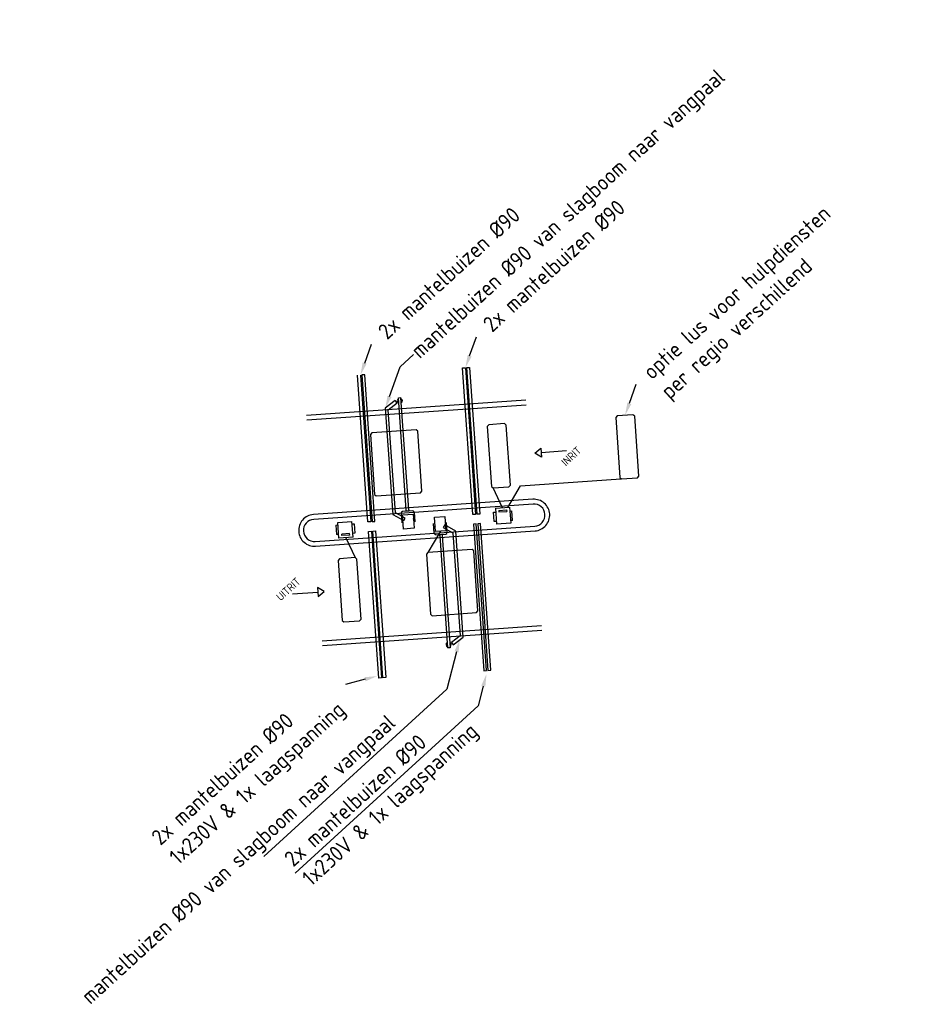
# Model space of a CAD drawing. Extents: x -410 to 7352, y -1401 to 655.
# Tile 184 of 185: x 2186 to 2214, y 624 to 655. Entities that reach past the tile are written whole.
import ezdxf
from ezdxf.enums import TextEntityAlignment as Align

# ---------------------------------------------------------------- set-up
doc = ezdxf.new("R2010")
doc.units = 0
doc.header["$MEASUREMENT"] = 0
doc.linetypes.add('HIDDEN2', pattern=[4.7625, 3.175, -1.5875])
for name, color, linetype in [('TI_slagboominstal detectielus', 8, 'Continuous'), ('TI_slagboominstal mantelbuis', 8, 'Continuous'), ('TI_slagboominstal teksten', 7, 'Continuous'), ('TI_slagboominstallatie incl', 7, 'Continuous'), ('TM_fietsparkeren hoog laag wijziging 2022', 1, 'Continuous'), ('V_OB_tb_13x15x25 incl hulpst', 2, 'Continuous')]:
    doc.layers.add(name, color=color, linetype=linetype)
doc.styles.get("Standard").update_dxf_attribs({"font": 'isocp.shx', "bigfont": 'BIGFONT.SHX'})

# ---------------------------------------------------------------- blocks, each defined once
blk = doc.blocks.new('strk_in')
at = {"layer": 'TI_slagboominstal detectielus', "color": 8}
for p, q in [((-2.04, -1.43), (-2.04, 1.4)), ((-2.04, 1.4), (-0.02, -0.01)), ((-10.04, -0.01), (-2.04, -0.01)), ((-0.02, -0.01), (-2.04, -1.43))]:
    blk.add_line(p, q, dxfattribs=at)
blk = doc.blocks.new('strk_uit')
at = {"color": 8}
for p, q in [((2.07, 1.45), (0.04, 0.03)), ((0.04, 0.03), (2.07, -1.39)), ((2.07, -1.39), (2.07, 1.45)), ((10.06, 0.03), (2.07, 0.03))]:
    blk.add_line(p, q, dxfattribs=at)
blk = doc.blocks.new('Slagboom installatie')
at = {"layer": 'TI_slagboominstal detectielus', "linetype": 'HIDDEN2'}
for p, q in [((1885.044, 507.718), (1884.794, 508.368)), ((1885.214, 507.718), (1885.664, 508.368)), ((1885.664, 508.368), (1888.863, 508.368)), ((1880.044, 507.118), (1880.294, 506.468)), ((1883.044, 507.118), (1882.594, 506.468))]:
    blk.add_line(p, q, dxfattribs=at)
for points in [[(1882.544, 508.418), (1882.544, 510.318), (1882.494, 510.368), (1881.094, 510.368), (1881.044, 510.318), (1881.044, 508.418), (1881.094, 508.368), (1882.494, 508.368)], [(1885.344, 508.418), (1885.344, 510.318), (1885.294, 510.368), (1884.794, 510.368), (1884.744, 510.318), (1884.744, 508.418), (1884.794, 508.368), (1885.294, 508.368)], [(1889.413, 508.418), (1889.413, 510.318), (1889.363, 510.368), (1888.863, 510.368), (1888.813, 510.318), (1888.813, 508.418), (1888.863, 508.368), (1889.363, 508.368)], [(1879.744, 506.418), (1879.744, 504.518), (1879.794, 504.468), (1880.294, 504.468), (1880.344, 504.518), (1880.344, 506.418), (1880.294, 506.468), (1879.794, 506.468)], [(1882.544, 506.418), (1882.544, 504.518), (1882.594, 504.468), (1883.994, 504.468), (1884.044, 504.518), (1884.044, 506.418), (1883.994, 506.468), (1882.594, 506.468)]]:
    blk.add_lwpolyline(points, close=True, dxfattribs=at)
at = {"layer": 'TI_slagboominstal mantelbuis'}
for p, q in [((1880.769, 507.568), (1880.769, 512.218)), ((1880.859, 512.218), (1880.859, 507.568)), ((1880.994, 512.218), (1880.904, 512.218)), ((1880.904, 512.218), (1880.904, 507.568)), ((1880.994, 507.568), (1880.994, 512.218)), ((1884.094, 507.568), (1884.094, 512.218)), ((1884.094, 512.218), (1884.184, 512.218)), ((1884.184, 512.218), (1884.184, 507.568)), ((1884.229, 507.568), (1884.229, 512.218)), ((1884.229, 512.218), (1884.319, 512.218)), ((1884.319, 512.218), (1884.319, 507.568)), ((1881.902, 511.333), (1881.569, 511.113)), ((1881.952, 511.258), (1881.902, 511.333)), ((1881.569, 511.113), (1881.569, 507.751)), ((1881.659, 511.064), (1881.952, 511.258)), ((1881.659, 507.799), (1881.659, 511.064)), ((1880.859, 507.568), (1880.769, 507.568)), ((1880.904, 507.568), (1880.994, 507.568)), ((1881.569, 507.751), (1881.902, 507.531)), ((1881.569, 507.751), (1881.569, 507.751)), ((1881.952, 507.606), (1881.659, 507.799)), ((1881.902, 507.531), (1881.952, 507.606)), ((1884.184, 507.568), (1884.094, 507.568)), ((1884.319, 507.568), (1884.229, 507.568)), ((1880.769, 502.618), (1880.769, 507.268)), ((1880.769, 507.268), (1880.859, 507.268)), ((1880.859, 507.268), (1880.859, 502.618)), ((1880.904, 502.618), (1880.904, 507.268)), ((1880.904, 507.268), (1880.994, 507.268)), ((1880.994, 507.268), (1880.994, 502.618)), ((1883.185, 507.305), (1883.136, 507.23)), ((1883.136, 507.23), (1883.429, 507.037)), ((1883.519, 507.085), (1883.185, 507.305)), ((1884.184, 507.268), (1884.094, 507.268)), ((1884.094, 507.268), (1884.094, 502.618)), ((1884.184, 502.618), (1884.184, 507.268)), ((1884.319, 507.268), (1884.229, 507.268)), ((1884.229, 507.268), (1884.229, 502.618)), ((1884.319, 502.618), (1884.319, 507.268)), ((1883.429, 507.037), (1883.429, 503.771)), ((1883.519, 507.085), (1883.519, 507.085)), ((1883.519, 503.723), (1883.519, 507.085)), ((1883.429, 503.771), (1883.136, 503.578)), ((1883.136, 503.578), (1883.185, 503.503)), ((1883.185, 503.503), (1883.519, 503.723)), ((1880.859, 502.618), (1880.769, 502.618)), ((1880.994, 502.618), (1880.904, 502.618)), ((1884.094, 502.618), (1884.184, 502.618)), ((1884.229, 502.618), (1884.319, 502.618))]:
    blk.add_line(p, q, dxfattribs=at)
at = {"layer": 'TI_slagboominstal teksten', "color": 1}
for p, q in [((1881.019, 512.584), (1881.277, 513.172)), ((1884.344, 512.584), (1884.602, 513.172)), ((1882.129, 512.391), (1882.581, 512.75)), ((1881.729, 511.479), (1882.129, 512.391)), ((1889.274, 510.734), (1889.532, 511.322)), ((1883.28, 503.276), (1882.891, 502.12)), ((1880.334, 502.61), (1879.703, 502.492)), ((1882.891, 502.12), (1876.751, 497.24)), ((1884.047, 502.133), (1883.842, 501.524)), ((1883.842, 501.524), (1877.703, 496.644))]:
    blk.add_line(p, q, dxfattribs=at)
for points in [[(1881.08, 512.557), (1880.958, 512.611), (1880.859, 512.218)], [(1884.405, 512.557), (1884.283, 512.611), (1884.184, 512.218)], [(1881.79, 511.452), (1881.668, 511.506), (1881.569, 511.113)], [(1889.335, 510.707), (1889.213, 510.761), (1889.113, 510.368)], [(1883.343, 503.255), (1883.217, 503.298), (1883.408, 503.656)], [(1880.346, 502.545), (1880.322, 502.676), (1880.727, 502.684)], [(1884.11, 502.111), (1883.984, 502.154), (1884.175, 502.512)]]:
    blk.add_solid(points, dxfattribs=at)
at = {"layer": 'TI_slagboominstallatie incl'}
for p, q in [((1882.004, 507.86), (1882.004, 511.418)), ((1882.004, 511.418), (1882.084, 511.418)), ((1882.084, 507.86), (1882.084, 511.418)), ((1879.754, 507.538), (1879.754, 507.238)), ((1879.754, 507.538), (1879.819, 507.538)), ((1879.819, 507.118), (1879.819, 507.618)), ((1879.819, 507.618), (1880.269, 507.618)), ((1880.269, 507.118), (1880.269, 507.618)), ((1880.269, 507.538), (1880.334, 507.538)), ((1880.334, 507.538), (1880.334, 507.238)), ((1881.839, 507.771), (1881.839, 507.464)), ((1881.839, 507.571), (1881.869, 507.571)), ((1881.876, 507.551), (1881.839, 507.551)), ((1881.869, 507.571), (1881.876, 507.571)), ((1881.876, 507.264), (1881.876, 507.718)), ((1881.876, 507.718), (1882.212, 507.718)), ((1882.199, 507.821), (1881.889, 507.821)), ((1882.212, 507.718), (1882.212, 507.264)), ((1882.212, 507.551), (1882.212, 507.571)), ((1882.212, 507.571), (1882.242, 507.571)), ((1882.249, 507.551), (1882.212, 507.551)), ((1882.242, 507.571), (1882.249, 507.571)), ((1882.249, 507.771), (1882.249, 507.464)), ((1882.876, 507.118), (1882.876, 507.572)), ((1882.876, 507.572), (1883.212, 507.572)), ((1883.212, 507.572), (1883.212, 507.118)), ((1884.754, 507.298), (1884.754, 507.598)), ((1884.754, 507.598), (1884.819, 507.598)), ((1884.819, 507.718), (1884.819, 507.218)), ((1884.819, 507.718), (1885.269, 507.718)), ((1884.919, 507.643), (1885.169, 507.643)), ((1884.919, 507.643), (1884.919, 507.593)), ((1884.919, 507.593), (1885.169, 507.593)), ((1885.169, 507.643), (1885.169, 507.593)), ((1885.269, 507.718), (1885.269, 507.218)), ((1885.269, 507.598), (1885.334, 507.598)), ((1885.334, 507.298), (1885.334, 507.598)), ((1879.819, 507.238), (1879.754, 507.238)), ((1880.169, 507.243), (1879.919, 507.243)), ((1879.919, 507.193), (1879.919, 507.243)), ((1880.169, 507.193), (1880.169, 507.243)), ((1880.334, 507.238), (1880.269, 507.238)), ((1882.212, 507.264), (1881.876, 507.264)), ((1882.839, 507.065), (1882.839, 507.372)), ((1882.839, 507.285), (1882.876, 507.285)), ((1882.846, 507.265), (1882.839, 507.265)), ((1882.876, 507.265), (1882.846, 507.265)), ((1882.876, 507.285), (1882.876, 507.265)), ((1883.211, 507.285), (1883.248, 507.285)), ((1883.218, 507.265), (1883.211, 507.265)), ((1883.248, 507.265), (1883.218, 507.265)), ((1883.249, 507.065), (1883.249, 507.372)), ((1884.819, 507.298), (1884.754, 507.298)), ((1885.334, 507.298), (1885.269, 507.298)), ((1880.269, 507.118), (1879.819, 507.118)), ((1880.169, 507.193), (1879.919, 507.193)), ((1883.212, 507.118), (1882.876, 507.118)), ((1882.889, 507.015), (1883.199, 507.015)), ((1883.004, 506.975), (1883.004, 503.418)), ((1883.084, 506.975), (1883.084, 503.418)), ((1885.269, 507.218), (1884.819, 507.218)), ((1883.084, 503.418), (1883.004, 503.418))]:
    blk.add_line(p, q, dxfattribs=at)
for points in [[(1882.044, 507.821), (1882.004, 507.821), (1882.004, 507.86)], [(1882.084, 507.86), (1882.084, 507.821), (1882.044, 507.821)], [(1883.004, 506.975), (1883.004, 507.015), (1883.044, 507.015)], [(1883.044, 507.015), (1883.084, 507.015), (1883.084, 506.975)]]:
    blk.add_lwpolyline(points, dxfattribs=at)
for centre, radius, start, end in [((1882.044, 511.318), 0.08, 120, 240), ((1882.044, 511.318), 0.08, 300, 60), ((1881.889, 507.771), 0.05, 90, 180), ((1882.199, 507.771), 0.05, 0, 90), ((1882.889, 507.065), 0.05, 180, 270), ((1883.199, 507.065), 0.05, 270, 0), ((1883.044, 503.518), 0.08, 120, 240), ((1883.044, 503.518), 0.08, 300, 60)]:
    blk.add_arc(centre, radius, start, end, dxfattribs=at)
at = {"layer": 'V_OB_tb_13x15x25 incl hulpst'}
for p, q in [((1879.069, 511.068), (1886.019, 511.068)), ((1879.069, 510.918), (1886.019, 510.918)), ((1879.069, 503.918), (1886.019, 503.918)), ((1879.069, 503.768), (1886.019, 503.768))]:
    blk.add_line(p, q, dxfattribs=at)
blk.add_lwpolyline([(1879.069, 506.918), (1886.019, 506.918, 0.414214), (1886.519, 507.418, 0.414214), (1886.019, 507.918), (1879.069, 507.918), (1879.069, 507.918, 0.414214), (1878.569, 507.418, 0.414214)], format="xyb", close=True, dxfattribs=at)
blk.add_lwpolyline([(1879.069, 507.768, 0.414214), (1878.719, 507.418, 0.414214), (1879.069, 507.068), (1886.019, 507.068, 0.414214), (1886.369, 507.418, 0.414214), (1886.019, 507.768), (1879.069, 507.768)], format="xyb", dxfattribs=at)
at = {"layer": 'TI_slagboominstal detectielus'}
for name, p, xscale, yscale, zscale, rotation in [('strk_in', (1886.183, 509.368), 0.09999999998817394, 0.09999999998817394, 0.09999999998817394, 179.9999999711), ('strk_uit', (1879.244, 505.468), 0.09999999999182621, 0.09999999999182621, 0.09999999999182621, 180.0000000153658)]:
    blk.add_blockref(name, p, dxfattribs=dict(at, xscale=xscale, yscale=yscale, zscale=zscale, rotation=rotation))
blk.add_text('INRIT', height=0.25, rotation=38.4793, dxfattribs=at).set_placement((1887.249, 509.291), align=Align.TOP_CENTER)
blk.add_text('UITRIT', height=0.25, rotation=38.4793, dxfattribs=at).set_placement((1878.238, 505.465), align=Align.BOTTOM_CENTER)
at = {"layer": 'TI_slagboominstal teksten', "char_height": 0.5, "attachment_point": 1, "rotation": 38.4793}
for s, insert in [('\\A1;mantelbuizen %%C90 van slagboom naar vangpaal', (1882.456, 512.97)), ('\\A1;2x mantelbuizen %%C90', (1881.466, 513.642)), ('\\A1;2x mantelbuizen %%C90', (1884.791, 513.642)), ('\\A1;optie lus voor hulpdiensten\\Pper regio verschillend', (1889.721, 511.792)), ('\\A1;mantelbuizen %%C90 van slagboom naar vangpaal', (1870.645, 493.326)), ('\\A1;2x mantelbuizen %%C90\\P1x230V & 1x laagspanning', (1873.209, 498.185)), ('\\A1;2x mantelbuizen %%C90\\P1x230V & 1x laagspanning', (1877.348, 497.217))]:
    blk.add_mtext(s, dxfattribs=dict(at, insert=insert))

msp = doc.modelspace()

# ---------------------------------------------------------------- block references
at = {"layer": 'TM_fietsparkeren hoog laag wijziging 2022', "color": 2, "rotation": 3.991402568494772}
msp.add_blockref('Slagboom installatie', (356.34, 1.618), dxfattribs=at)

doc.saveas('drawing.dxf')
